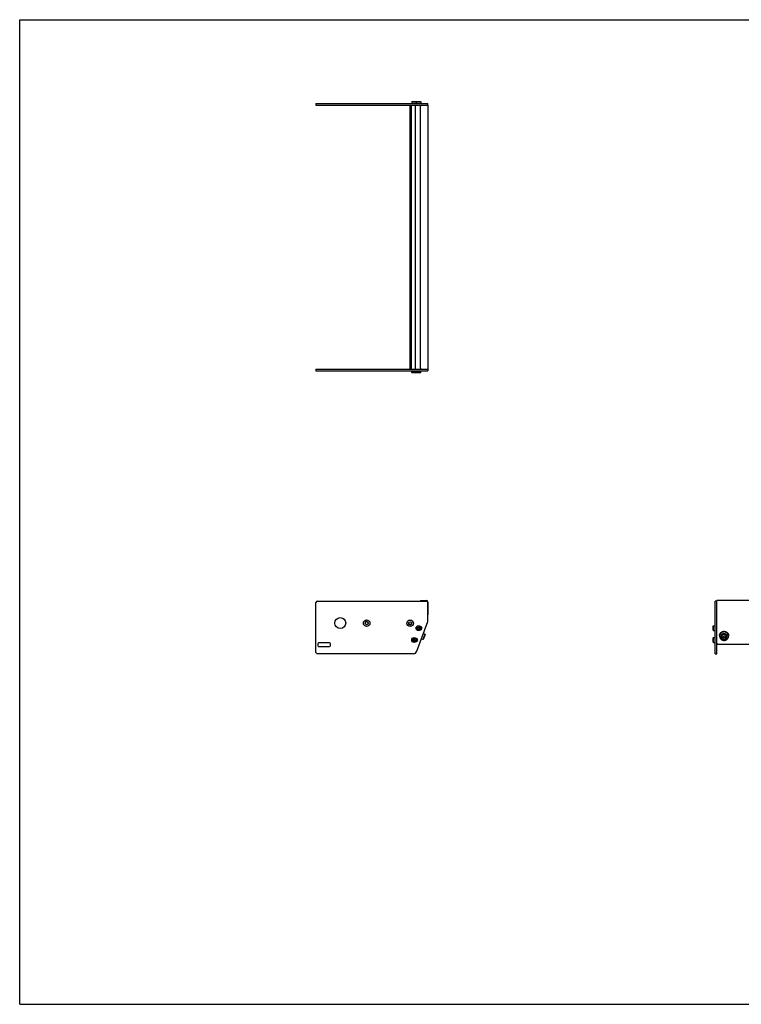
# Model space of a CAD drawing. Header units: inches. Extents: x 0 to 88, y 0 to 68.
# Tile 1 of 2: x 0 to 49.8, y 0 to 68. Entities that reach past the tile are written whole.
import ezdxf

# ---------------------------------------------------------------- set-up
doc = ezdxf.new("R2010")
doc.units = ezdxf.units.IN
doc.header["$LTSCALE"] = 4.84
doc.header["$MEASUREMENT"] = 0
doc.layers.get('0').update_dxf_attribs({"linetype": 'CONTINUOUS'})
for name, color, linetype in [('351200_DEFAULT_AS_MACHINED__BL0', 7, 'CONTINUOUS'), ('351201_BL1', 7, 'CONTINUOUS'), ('351202_WW_351202_18_BL5', 7, 'CONTINUOUS'), ('351203_WW_351203_18_BL8', 7, 'CONTINUOUS'), ('605279P_BL9', 7, 'CONTINUOUS'), ('9505XXM_950512M_BL2', 7, 'CONTINUOUS'), ('9505XXM_950512M_BL3', 7, 'CONTINUOUS'), ('9505XXM_950512M_BL6', 7, 'CONTINUOUS'), ('9505XXM_950512M_BL7', 7, 'CONTINUOUS'), ('9506XXM_950612M_BL4', 7, 'CONTINUOUS')]:
    doc.layers.add(name, color=color, linetype=linetype)

# ---------------------------------------------------------------- blocks, each defined once
blk = doc.blocks.new('351200_DEFAULT_AS_MACHINED__BL0', base_point=(34.301, 34.038))
at = {"layer": '351200_DEFAULT_AS_MACHINED__BL0', "color": 7, "linetype": 'CONTINUOUS'}
for p, q in [((20.46, 43.863), (27.744, 43.863)), ((20.46, 43.863), (20.46, 43.743)), ((20.46, 43.743), (28.18, 43.743)), ((28.18, 43.863), (28.18, 43.743)), ((20.46, 24.303), (20.46, 27.745)), ((20.55, 27.835), (28.09, 27.835)), ((28.18, 26.476), (28.18, 27.745)), ((48.021, 24.213), (48.021, 27.835)), ((48.141, 27.835), (48.021, 27.835)), ((48.141, 24.213), (48.141, 27.76)), ((27.422, 24.378), (28.175, 26.445)), ((27.664, 26.09), (27.676, 26.09)), ((27.664, 25.871), (27.676, 25.871)), ((27.365, 25.268), (27.377, 25.268)), ((20.585, 24.903), (20.585, 24.773)), ((21.4, 24.963), (20.645, 24.963)), ((20.645, 24.713), (21.4, 24.713)), ((21.46, 24.773), (21.46, 24.903)), ((27.365, 25.049), (27.377, 25.049)), ((27.188, 24.213), (20.55, 24.213)), ((48.021, 24.213), (48.141, 24.213))]:
    blk.add_line(p, q, dxfattribs=at)
for centre, radius in [((22.14, 26.33), 0.375), ((23.96, 26.324), 0.226), ((26.96, 26.313), 0.226), ((23.96, 26.324), 0.11), ((26.96, 26.313), 0.11)]:
    blk.add_circle(centre, radius, dxfattribs=at)
for centre, radius, start, end in [((20.55, 27.745), 0.09, 90, 180), ((28.09, 27.745), 0.09, 0, 90), ((27.676, 25.98), 0.11, 270, 90), ((28.09, 26.476), 0.09, 340, 360), ((27.377, 25.158), 0.11, 270, 90), ((20.645, 24.903), 0.06, 90, 180), ((20.645, 24.773), 0.06, 180, 270), ((21.4, 24.903), 0.06, 0, 90), ((21.4, 24.773), 0.06, 270, 360), ((20.55, 24.303), 0.09, 180, 270), ((27.188, 24.463), 0.25, 270, 340)]:
    blk.add_arc(centre, radius, start, end, dxfattribs=at)
blk = doc.blocks.new('351201_BL1', base_point=(43.479, 43.216))
at = {"layer": '351201_BL1', "color": 7, "linetype": 'CONTINUOUS'}
for p, q in [((20.46, 62.219), (20.46, 62.099)), ((20.46, 62.219), (28.18, 62.219)), ((20.46, 62.099), (27.744, 62.099)), ((28.18, 62.099), (28.18, 62.219)), ((66.497, 27.835), (66.377, 27.835)), ((66.377, 24.212), (66.377, 27.76)), ((66.497, 24.212), (66.497, 27.835)), ((21.4, 24.962), (20.645, 24.962)), ((27.187, 24.212), (20.55, 24.212)), ((66.497, 24.212), (66.377, 24.212))]:
    blk.add_line(p, q, dxfattribs=at)
for centre, start, end in [((23.96, 26.323), 0, 180), ((26.96, 26.323), 182.53389, 357.3372)]:
    blk.add_arc(centre, 0.11, start, end, dxfattribs=at)
blk = doc.blocks.new('9505XXM_950512M_BL2', base_point=(37.546, 34.367))
at = {"layer": '9505XXM_950512M_BL2', "color": 7, "linetype": 'CONTINUOUS'}
for p, q in [((27.071, 43.625), (27.071, 43.743)), ((27.371, 43.625), (27.071, 43.625)), ((27.091, 43.605), (27.071, 43.625)), ((27.386, 43.605), (27.091, 43.605)), ((27.386, 43.605), (27.388, 43.607)), ((27.173, 25.175), (27.221, 25.224)), ((27.191, 25.11), (27.173, 25.175)), ((27.221, 25.224), (27.287, 25.207)), ((27.287, 25.207), (27.305, 25.141)), ((47.883, 25.306), (47.903, 25.325)), ((47.883, 25.011), (47.883, 25.306)), ((47.903, 24.991), (47.903, 25.325)), ((47.903, 25.325), (48.021, 25.325)), ((27.257, 25.092), (27.191, 25.11)), ((27.305, 25.141), (27.257, 25.092)), ((47.883, 25.011), (47.903, 24.991)), ((47.903, 24.991), (48.021, 24.991))]:
    blk.add_line(p, q, dxfattribs=at)
for radius in [0.167, 0.148, 0.0682]:
    blk.add_circle((27.239, 25.158), radius, dxfattribs=at)
blk = doc.blocks.new('9505XXM_950512M_BL3', base_point=(37.696, 34.778))
at = {"layer": '9505XXM_950512M_BL3', "color": 7, "linetype": 'CONTINUOUS'}
for p, q in [((27.371, 43.625), (27.371, 43.743)), ((27.705, 43.625), (27.371, 43.625)), ((27.39, 43.605), (27.371, 43.625)), ((27.686, 43.605), (27.39, 43.605)), ((27.686, 43.605), (27.705, 43.625)), ((27.705, 43.625), (27.705, 43.743)), ((27.47, 25.987), (27.51, 26.042)), ((27.498, 25.925), (27.47, 25.987)), ((27.566, 25.918), (27.498, 25.925)), ((27.51, 26.042), (27.578, 26.036)), ((27.606, 25.974), (27.566, 25.918)), ((27.578, 26.036), (27.606, 25.974)), ((47.883, 26.128), (47.903, 26.148)), ((47.883, 25.833), (47.883, 26.128)), ((47.903, 25.813), (47.903, 26.148)), ((47.903, 26.148), (48.021, 26.148)), ((47.883, 25.833), (47.903, 25.813)), ((47.903, 25.813), (48.021, 25.813))]:
    blk.add_line(p, q, dxfattribs=at)
for radius in [0.167, 0.148, 0.0682]:
    blk.add_circle((27.538, 25.98), radius, dxfattribs=at)
blk = doc.blocks.new('9506XXM_950612M_BL4', base_point=(38.286, 25.403))
at = {"layer": '9506XXM_950612M_BL4', "color": 7, "linetype": 'CONTINUOUS'}
for p, q in [((27.843, 25.194), (27.734, 25.234)), ((27.978, 25.564), (27.843, 25.194)), ((27.869, 25.206), (27.843, 25.194)), ((27.978, 25.564), (27.869, 25.604)), ((27.99, 25.539), (27.869, 25.206)), ((27.99, 25.539), (27.978, 25.564)), ((48.444, 25.379), (48.444, 25.426)), ((48.554, 25.347), (48.574, 25.43)), ((48.621, 25.289), (48.554, 25.347)), ((48.562, 25.38), (48.621, 25.329)), ((48.574, 25.43), (48.66, 25.456)), ((48.621, 25.329), (48.708, 25.355)), ((48.621, 25.289), (48.621, 25.329)), ((48.708, 25.315), (48.621, 25.289)), ((48.66, 25.456), (48.728, 25.398)), ((48.72, 25.405), (48.708, 25.355)), ((48.728, 25.398), (48.708, 25.315)), ((48.708, 25.315), (48.708, 25.355)), ((48.838, 25.379), (48.838, 25.426))]:
    blk.add_line(p, q, dxfattribs=at)
for centre, start, end in [((48.618, 25.426), 166.80005, 179.98872), ((48.618, 25.379), 166.80001, 179.9898), ((48.663, 25.379), 346.80001, 359.9898)]:
    blk.add_arc(centre, 0.174, start, end, dxfattribs=at)
for points, knots in [([(48.444, 25.379), (48.444, 25.374), (48.445, 25.362), (48.447, 25.345), (48.451, 25.329), (48.457, 25.313), (48.464, 25.297), (48.473, 25.283), (48.483, 25.269), (48.494, 25.255), (48.507, 25.243), (48.521, 25.232), (48.535, 25.223), (48.551, 25.214), (48.567, 25.207), (48.584, 25.202), (48.602, 25.198), (48.62, 25.195), (48.638, 25.194), (48.656, 25.194), (48.673, 25.196), (48.691, 25.2), (48.708, 25.205), (48.725, 25.212), (48.741, 25.219), (48.756, 25.229), (48.77, 25.239), (48.783, 25.251), (48.795, 25.264), (48.806, 25.277), (48.815, 25.292), (48.823, 25.307), (48.829, 25.323), (48.832, 25.334), (48.833, 25.339)], [0, 0, 0, 0, 0.030205, 0.060446, 0.090752, 0.121152, 0.151673, 0.182337, 0.213161, 0.244155, 0.275326, 0.306673, 0.33819, 0.369864, 0.40168, 0.433615, 0.465646, 0.497743, 0.529877, 0.562017, 0.594131, 0.62619, 0.658164, 0.690027, 0.721756, 0.753333, 0.784744, 0.81598, 0.84704, 0.877927, 0.908647, 0.939218, 0.969668, 1, 1, 1, 1]), ([(48.449, 25.466), (48.45, 25.472), (48.453, 25.483), (48.459, 25.498), (48.467, 25.514), (48.476, 25.528), (48.487, 25.542), (48.499, 25.555), (48.512, 25.566), (48.526, 25.577), (48.541, 25.586), (48.557, 25.594), (48.574, 25.6), (48.591, 25.605), (48.608, 25.609), (48.626, 25.611), (48.644, 25.612), (48.662, 25.61), (48.68, 25.608), (48.697, 25.604), (48.714, 25.598), (48.731, 25.591), (48.746, 25.583), (48.761, 25.573), (48.775, 25.562), (48.788, 25.55), (48.799, 25.537), (48.809, 25.523), (48.818, 25.508), (48.825, 25.493), (48.831, 25.476), (48.835, 25.46), (48.837, 25.443), (48.838, 25.432), (48.838, 25.426)], [0, 0, 0, 0, 0.030332, 0.060782, 0.091353, 0.122073, 0.15296, 0.18402, 0.215256, 0.246667, 0.278245, 0.309974, 0.341837, 0.37381, 0.405869, 0.437983, 0.470123, 0.502257, 0.534355, 0.566385, 0.59832, 0.630136, 0.66181, 0.693327, 0.724674, 0.755844, 0.786839, 0.817663, 0.848327, 0.878848, 0.909248, 0.939554, 0.969795, 1, 1, 1, 1]), ([(48.838, 25.379), (48.838, 25.385), (48.837, 25.396), (48.835, 25.413), (48.831, 25.429), (48.825, 25.445), (48.818, 25.461), (48.809, 25.476), (48.799, 25.49), (48.788, 25.503), (48.775, 25.515), (48.761, 25.526), (48.746, 25.536), (48.731, 25.544), (48.714, 25.551), (48.697, 25.557), (48.68, 25.561), (48.662, 25.563), (48.644, 25.564), (48.626, 25.564), (48.608, 25.562), (48.591, 25.558), (48.574, 25.553), (48.557, 25.547), (48.541, 25.539), (48.526, 25.53), (48.512, 25.519), (48.499, 25.508), (48.487, 25.495), (48.476, 25.481), (48.467, 25.467), (48.459, 25.451), (48.453, 25.435), (48.45, 25.424), (48.449, 25.419)], [0, 0, 0, 0, 0.030205, 0.060446, 0.090752, 0.121152, 0.151673, 0.182337, 0.213161, 0.244155, 0.275326, 0.306673, 0.33819, 0.369864, 0.40168, 0.433615, 0.465646, 0.497743, 0.529877, 0.562017, 0.594131, 0.62619, 0.658164, 0.690027, 0.721756, 0.753333, 0.784744, 0.81598, 0.84704, 0.877927, 0.908647, 0.939218, 0.969668, 1, 1, 1, 1]), ([(48.468, 25.408), (48.467, 25.403), (48.465, 25.392), (48.464, 25.376), (48.464, 25.359), (48.466, 25.343), (48.47, 25.327), (48.476, 25.312), (48.483, 25.297), (48.491, 25.283), (48.502, 25.269), (48.513, 25.257), (48.526, 25.246), (48.539, 25.236), (48.554, 25.227), (48.57, 25.22), (48.586, 25.214), (48.603, 25.21), (48.62, 25.207), (48.637, 25.206), (48.655, 25.206), (48.672, 25.208), (48.689, 25.212), (48.705, 25.217), (48.721, 25.224), (48.736, 25.232), (48.751, 25.241), (48.764, 25.252), (48.776, 25.264), (48.786, 25.277), (48.796, 25.291), (48.803, 25.305), (48.81, 25.321), (48.813, 25.331), (48.814, 25.337)], [0, 0, 0, 0, 0.03032, 0.060609, 0.090881, 0.121183, 0.151554, 0.182026, 0.212631, 0.243393, 0.27433, 0.305453, 0.336767, 0.368267, 0.399944, 0.431781, 0.463755, 0.495839, 0.528, 0.560204, 0.592416, 0.6246, 0.656719, 0.688743, 0.720639, 0.752385, 0.783961, 0.815353, 0.846554, 0.877567, 0.908398, 0.939064, 0.969597, 1, 1, 1, 1]), ([(48.814, 25.337), (48.815, 25.342), (48.817, 25.353), (48.818, 25.369), (48.818, 25.385), (48.816, 25.402), (48.812, 25.418), (48.806, 25.433), (48.799, 25.448), (48.79, 25.462), (48.78, 25.476), (48.769, 25.488), (48.756, 25.499), (48.742, 25.509), (48.728, 25.518), (48.712, 25.525), (48.696, 25.531), (48.679, 25.535), (48.662, 25.538), (48.645, 25.539), (48.627, 25.539), (48.61, 25.537), (48.593, 25.533), (48.576, 25.528), (48.561, 25.521), (48.545, 25.513), (48.531, 25.504), (48.518, 25.493), (48.506, 25.481), (48.495, 25.468), (48.486, 25.454), (48.478, 25.439), (48.472, 25.424), (48.469, 25.414), (48.468, 25.408)], [0, 0, 0, 0, 0.03032, 0.060609, 0.090881, 0.121183, 0.151554, 0.182026, 0.212631, 0.243393, 0.27433, 0.305453, 0.336767, 0.368267, 0.399944, 0.431781, 0.463755, 0.495839, 0.528, 0.560204, 0.592416, 0.6246, 0.656719, 0.688743, 0.720639, 0.752385, 0.783961, 0.815353, 0.846554, 0.877567, 0.908398, 0.939064, 0.969597, 1, 1, 1, 1])]:
    blk.add_open_spline(points, degree=3, knots=knots, dxfattribs=at)
blk = doc.blocks.new('351202_WW_351202_18_BL5', base_point=(47.029, 43.49))
at = {"layer": '351202_WW_351202_18_BL5', "color": 7, "linetype": 'CONTINUOUS'}
for p, q in [((27.681, 43.926), (27.681, 62.037)), ((27.744, 62.099), (28.181, 62.099)), ((28.181, 62.099), (28.181, 43.863)), ((27.744, 43.863), (28.181, 43.863)), ((27.681, 27.877), (28.085, 27.877)), ((27.681, 27.877), (27.681, 27.835)), ((28.181, 27.781), (28.181, 26.894)), ((48.141, 26.861), (48.141, 27.877)), ((66.377, 27.877), (48.141, 27.877)), ((66.377, 27.877), (66.377, 26.861)), ((48.203, 24.88), (66.314, 24.88))]:
    blk.add_line(p, q, dxfattribs=at)
for centre, radius, start, end in [((27.744, 62.037), 0.0625, 90, 180), ((27.744, 43.926), 0.0625, 180, 270), ((28.085, 27.781), 0.096, 0, 90)]:
    blk.add_arc(centre, radius, start, end, dxfattribs=at)
for points, knots in [([(48.141, 24.939), (48.141, 24.937), (48.141, 24.929), (48.143, 24.921), (48.146, 24.916)], [0, 0, 0, 0, 0.248917, 1, 1, 1, 1]), ([(48.146, 24.916), (48.148, 24.911), (48.155, 24.901), (48.168, 24.889), (48.185, 24.882), (48.197, 24.88), (48.203, 24.88)], [0, 0, 0, 0, 0.244115, 0.492413, 0.745203, 1, 1, 1, 1]), ([(66.314, 24.88), (66.321, 24.88), (66.333, 24.882), (66.349, 24.889), (66.363, 24.901), (66.37, 24.911), (66.372, 24.916)], [0, 0, 0, 0, 0.254797, 0.507587, 0.755885, 1, 1, 1, 1]), ([(66.372, 24.916), (66.373, 24.918), (66.376, 24.925), (66.377, 24.933), (66.377, 24.939)], [0, 0, 0, 0, 0.252245, 1, 1, 1, 1])]:
    blk.add_open_spline(points, degree=3, knots=knots, dxfattribs=at)
blk = doc.blocks.new('9505XXM_950512M_BL6', base_point=(46.853, 43.674))
at = {"layer": '9505XXM_950512M_BL6', "color": 7, "linetype": 'CONTINUOUS'}
for p, q in [((27.091, 62.357), (27.071, 62.337)), ((27.071, 62.337), (27.071, 62.219)), ((27.071, 62.337), (27.371, 62.337)), ((27.091, 62.357), (27.386, 62.357)), ((27.386, 62.357), (27.388, 62.355)), ((66.615, 25.325), (66.497, 25.325)), ((66.635, 25.306), (66.615, 25.325)), ((66.615, 25.325), (66.615, 24.991)), ((66.635, 25.306), (66.635, 25.011)), ((66.615, 24.991), (66.497, 24.991)), ((66.635, 25.011), (66.615, 24.991))]:
    blk.add_line(p, q, dxfattribs=at)
blk = doc.blocks.new('9505XXM_950512M_BL7', base_point=(47.003, 44.085))
at = {"layer": '9505XXM_950512M_BL7', "color": 7, "linetype": 'CONTINUOUS'}
for p, q in [((27.39, 62.357), (27.371, 62.337)), ((27.371, 62.337), (27.371, 62.219)), ((27.371, 62.337), (27.705, 62.337)), ((27.39, 62.357), (27.686, 62.357)), ((27.686, 62.357), (27.705, 62.337)), ((27.705, 62.337), (27.705, 62.219)), ((66.615, 26.148), (66.497, 26.148)), ((66.635, 26.128), (66.615, 26.148)), ((66.615, 26.148), (66.615, 25.813)), ((66.635, 26.128), (66.635, 25.833)), ((66.615, 25.813), (66.497, 25.813)), ((66.635, 25.833), (66.615, 25.813))]:
    blk.add_line(p, q, dxfattribs=at)
blk = doc.blocks.new('351203_WW_351203_18_BL8', base_point=(46.665, 43.486))
at = {"layer": '351203_WW_351203_18_BL8', "color": 7, "linetype": 'CONTINUOUS'}
for p, q in [((26.954, 43.863), (26.954, 62.099)), ((27.052, 43.863), (27.052, 62.099)), ((27.334, 43.863), (27.334, 62.099)), ((48.141, 24.873), (66.377, 24.873))]:
    blk.add_line(p, q, dxfattribs=at)
blk = doc.blocks.new('605279P_BL9', base_point=(48.641, 25.447))
at = {"layer": '605279P_BL9', "color": 7, "linetype": 'CONTINUOUS'}
for p, q in [((48.331, 25.467), (48.331, 25.426)), ((48.951, 25.467), (48.951, 25.426))]:
    blk.add_line(p, q, dxfattribs=at)
for points, knots in [([(48.331, 25.467), (48.331, 25.477), (48.332, 25.491), (48.334, 25.51), (48.338, 25.529), (48.344, 25.552), (48.352, 25.575), (48.361, 25.592), (48.37, 25.609), (48.383, 25.63), (48.401, 25.653), (48.421, 25.674), (48.444, 25.693), (48.468, 25.71), (48.495, 25.725), (48.522, 25.737), (48.551, 25.747), (48.58, 25.754), (48.611, 25.758), (48.631, 25.759), (48.641, 25.759)], [0, 0, 0, 0, 0.060549, 0.090858, 0.121196, 0.181972, 0.242965, 0.273571, 0.304253, 0.365843, 0.42779, 0.490111, 0.552814, 0.615888, 0.679309, 0.743041, 0.807038, 0.871237, 0.935591, 1, 1, 1, 1]), ([(48.641, 25.718), (48.631, 25.718), (48.611, 25.717), (48.58, 25.712), (48.551, 25.706), (48.522, 25.696), (48.495, 25.684), (48.468, 25.669), (48.444, 25.652), (48.421, 25.633), (48.401, 25.611), (48.383, 25.588), (48.37, 25.568), (48.361, 25.551), (48.352, 25.534), (48.344, 25.511), (48.338, 25.488), (48.334, 25.469), (48.332, 25.45), (48.331, 25.436), (48.331, 25.426)], [0, 0, 0, 0, 0.064409, 0.128763, 0.192962, 0.256958, 0.32069, 0.384111, 0.447185, 0.509888, 0.57221, 0.634156, 0.695746, 0.726428, 0.757035, 0.818028, 0.878804, 0.909142, 0.939451, 1, 1, 1, 1]), ([(48.331, 25.426), (48.331, 25.417), (48.332, 25.402), (48.334, 25.384), (48.338, 25.365), (48.344, 25.342), (48.352, 25.319), (48.361, 25.302), (48.37, 25.285), (48.383, 25.264), (48.401, 25.241), (48.421, 25.22), (48.444, 25.201), (48.468, 25.184), (48.495, 25.169), (48.522, 25.157), (48.551, 25.147), (48.58, 25.14), (48.611, 25.136), (48.631, 25.135), (48.641, 25.135)], [0, 0, 0, 0, 0.060549, 0.090858, 0.121196, 0.181972, 0.242965, 0.273571, 0.304253, 0.365843, 0.42779, 0.490111, 0.552814, 0.615888, 0.679309, 0.743041, 0.807038, 0.871237, 0.935591, 1, 1, 1, 1]), ([(48.641, 25.759), (48.651, 25.759), (48.671, 25.758), (48.701, 25.754), (48.731, 25.747), (48.76, 25.737), (48.787, 25.725), (48.813, 25.71), (48.838, 25.693), (48.86, 25.674), (48.881, 25.653), (48.899, 25.63), (48.912, 25.609), (48.921, 25.592), (48.929, 25.575), (48.938, 25.552), (48.944, 25.529), (48.948, 25.51), (48.95, 25.491), (48.951, 25.477), (48.951, 25.467)], [0, 0, 0, 0, 0.064409, 0.128763, 0.192962, 0.256958, 0.32069, 0.384111, 0.447185, 0.509888, 0.57221, 0.634156, 0.695746, 0.726428, 0.757035, 0.818028, 0.878804, 0.909142, 0.939451, 1, 1, 1, 1]), ([(48.951, 25.426), (48.951, 25.436), (48.95, 25.45), (48.948, 25.469), (48.944, 25.488), (48.938, 25.511), (48.929, 25.534), (48.921, 25.551), (48.912, 25.568), (48.899, 25.588), (48.881, 25.611), (48.86, 25.633), (48.838, 25.652), (48.813, 25.669), (48.787, 25.684), (48.76, 25.696), (48.731, 25.706), (48.701, 25.712), (48.671, 25.717), (48.651, 25.718), (48.641, 25.718)], [0, 0, 0, 0, 0.060549, 0.090858, 0.121196, 0.181972, 0.242965, 0.273571, 0.304253, 0.365843, 0.42779, 0.490111, 0.552814, 0.615888, 0.679309, 0.743041, 0.807038, 0.871237, 0.935591, 1, 1, 1, 1]), ([(48.641, 25.135), (48.651, 25.135), (48.671, 25.136), (48.701, 25.14), (48.731, 25.147), (48.76, 25.157), (48.787, 25.169), (48.813, 25.184), (48.838, 25.201), (48.86, 25.22), (48.881, 25.241), (48.899, 25.264), (48.912, 25.285), (48.921, 25.302), (48.929, 25.319), (48.938, 25.342), (48.944, 25.365), (48.948, 25.384), (48.95, 25.402), (48.951, 25.417), (48.951, 25.426)], [0, 0, 0, 0, 0.064409, 0.128763, 0.192962, 0.256958, 0.32069, 0.384111, 0.447185, 0.509888, 0.57221, 0.634156, 0.695746, 0.726428, 0.757035, 0.818028, 0.878804, 0.909142, 0.939451, 1, 1, 1, 1])]:
    blk.add_open_spline(points, degree=3, knots=knots, dxfattribs=at)

msp = doc.modelspace()

# ---------------------------------------------------------------- linework, layer by layer
at = {"color": 7, "linetype": 'CONTINUOUS'}
for p, q in [((0, 0), (0, 68)), ((0, 68), (88, 68)), ((0, 0), (88, 0))]:
    msp.add_line(p, q, dxfattribs=at)

# ---------------------------------------------------------------- block references
at = {"layer": '351200_DEFAULT_AS_MACHINED__BL0'}
msp.add_blockref('351200_DEFAULT_AS_MACHINED__BL0', (34.301, 34.038), dxfattribs=at)
at = {"layer": '351201_BL1'}
msp.add_blockref('351201_BL1', (43.479, 43.216), dxfattribs=at)
at = {"layer": '351202_WW_351202_18_BL5'}
msp.add_blockref('351202_WW_351202_18_BL5', (47.029, 43.49), dxfattribs=at)
at = {"layer": '351203_WW_351203_18_BL8'}
msp.add_blockref('351203_WW_351203_18_BL8', (46.665, 43.486), dxfattribs=at)
at = {"layer": '605279P_BL9'}
msp.add_blockref('605279P_BL9', (48.641, 25.447), dxfattribs=at)
at = {"layer": '9505XXM_950512M_BL2'}
msp.add_blockref('9505XXM_950512M_BL2', (37.546, 34.367), dxfattribs=at)
at = {"layer": '9505XXM_950512M_BL3'}
msp.add_blockref('9505XXM_950512M_BL3', (37.696, 34.778), dxfattribs=at)
at = {"layer": '9505XXM_950512M_BL6'}
msp.add_blockref('9505XXM_950512M_BL6', (46.853, 43.674), dxfattribs=at)
at = {"layer": '9505XXM_950512M_BL7'}
msp.add_blockref('9505XXM_950512M_BL7', (47.003, 44.085), dxfattribs=at)
at = {"layer": '9506XXM_950612M_BL4'}
msp.add_blockref('9506XXM_950612M_BL4', (38.286, 25.403), dxfattribs=at)

doc.saveas('drawing.dxf')
